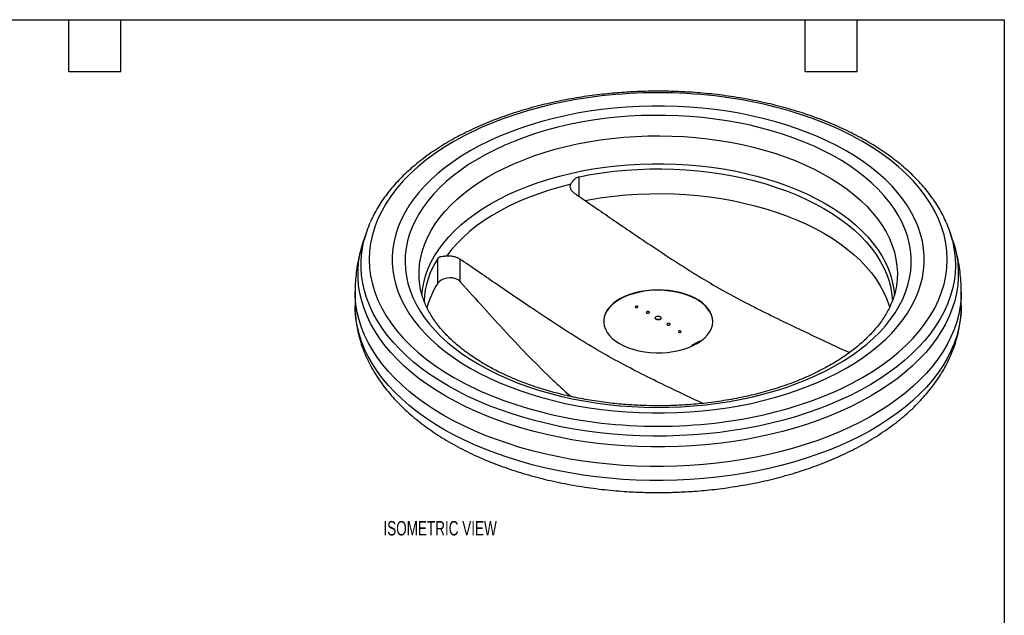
# Model space of a CAD drawing. Header units: millimetres. Extents: x 14 to 614, y 14 to 471.
# Tile 3 of 3: x 290 to 614, y 275 to 471. Entities that reach past the tile are written whole.
import ezdxf

# ---------------------------------------------------------------- set-up
doc = ezdxf.new("R2010")
doc.units = ezdxf.units.MM
doc.header["$LTSCALE"] = 2.25
doc.layers.add('TEXT', color=140, linetype='Continuous', lineweight=25)
doc.styles.add('SLDTEXTSTYLE0', font='TXT', dxfattribs={"width": 0.7})

msp = doc.modelspace()

# ---------------------------------------------------------------- linework, layer by layer
for p, q in [((474.115372, 413.129798), (474.115372, 419.621689)), ((403.888685, 401.348239), (402.915918, 398.437534)), ((597.420857, 398.437534), (596.44809, 401.348239)), ((427.42009, 384.496419), (427.42009, 392.665077)), ((434.747003, 392.484016), (434.747003, 385.105364)), ((400.168388, 381.688438), (400.168388, 377.077381)), ((600.168388, 377.077381), (600.168388, 381.688438)), ((499.168388, 373.057278), (499.168388, 372.964191)), ((501.168388, 372.964191), (501.168388, 373.057278)), ((511.320904, 364.055949), (511.5657, 363.869184)), ((513.897003, 365.217897), (513.654357, 365.403022)), ((513.654357, 365.023663), (513.654357, 365.403022))]:
    msp.add_line(p, q)
at = {"flags": 128}
for points in [[(438.100126, 356.488231), (441.123755, 354.823896), (444.281139, 353.244501), (447.565126, 351.753623), (450.968276, 350.35464), (454.48288, 349.050721), (458.100977, 347.84482), (461.814369, 346.739668), (465.614646, 345.737769), (469.493198, 344.841392), (473.44124, 344.052568), (477.449827, 343.373085), (481.509879, 342.804481), (485.612198, 342.348044), (489.747492, 342.004809), (493.906393, 341.775552), (498.079479, 341.660794), (502.257297, 341.660794), (506.430383, 341.775552), (510.589283, 342.004809), (514.724577, 342.348044), (518.826896, 342.804481), (522.886948, 343.373085), (526.895535, 344.052568), (530.843577, 344.841392), (534.722129, 345.737769), (538.522406, 346.739668), (542.235799, 347.84482), (545.853895, 349.050721), (549.368499, 350.35464), (552.771649, 351.753623), (556.055636, 353.244501), (559.21302, 354.823896), (562.236649, 356.488231), (565.119674, 358.233735), (567.855563, 360.056454), (570.438119, 361.952259), (572.861491, 363.916856), (575.12019, 365.945794), (577.209099, 368.034476), (579.123486, 370.178172), (580.859014, 372.372025), (582.411752, 374.611066), (583.778183, 376.890222), (584.95521, 379.20433), (585.940168, 381.548148), (586.730825, 383.916367), (587.325391, 386.303621), (587.722518, 388.704503), (587.921306, 391.113574), (587.921306, 393.525377), (587.722518, 395.934449), (587.325391, 398.335331), (586.730825, 400.722585), (585.940168, 403.090804), (584.95521, 405.434622), (583.778183, 407.74873), (582.411752, 410.027885), (580.859014, 412.266926), (579.123486, 414.460779), (577.209099, 416.604475), (575.12019, 418.693158), (572.861491, 420.722096), (570.438119, 422.686692), (567.855563, 424.582498), (565.119674, 426.405217), (562.236649, 428.150721), (559.21302, 429.815055), (556.055636, 431.39445), (552.771649, 432.885328), (549.368499, 434.284311), (545.853895, 435.58823), (542.235799, 436.794132), (538.522406, 437.899284), (534.722129, 438.901183), (530.843577, 439.79756), (526.895535, 440.586383), (522.886948, 441.265867), (518.826896, 441.834471), (514.724577, 442.290907), (510.589283, 442.634143), (506.430383, 442.863399), (502.257297, 442.978157), (498.079479, 442.978157), (493.906393, 442.863399), (489.747492, 442.634143), (485.612198, 442.290907), (481.509879, 441.834471), (477.449827, 441.265867), (473.44124, 440.586383), (469.493198, 439.79756), (465.614646, 438.901183), (461.814369, 437.899284), (458.100977, 436.794132), (454.48288, 435.58823), (450.968276, 434.284311), (447.565126, 432.885328), (444.281139, 431.39445), (441.123755, 429.815055), (438.100126, 428.150721), (435.217101, 426.405217), (432.481212, 424.582498), (429.898656, 422.686692), (427.475284, 420.722096), (425.216585, 418.693158), (423.127676, 416.604475), (421.213289, 414.460779), (419.477761, 412.266926), (417.925023, 410.027885), (416.558592, 407.74873), (415.381565, 405.434622), (414.396607, 403.090804), (413.60595, 400.722585), (413.011384, 398.335331), (412.614258, 395.934449), (412.415469, 393.525377), (412.415469, 391.113574), (412.614258, 388.704503), (413.011384, 386.303621), (413.60595, 383.916367), (414.396607, 381.548148), (415.381565, 379.20433), (416.558592, 376.890222), (417.925023, 374.611066), (419.477761, 372.372025), (421.213289, 370.178172), (423.127676, 368.034476), (425.216585, 365.945794), (427.475284, 363.916856), (429.898656, 361.952259), (432.481212, 360.056454), (435.217101, 358.233735), (438.100126, 356.488231)], [(441.116801, 357.615478), (444.061914, 355.996158), (447.140104, 354.461535), (450.344072, 353.015251), (453.666218, 351.660736), (457.098662, 350.401201), (460.633262, 349.239635), (464.261635, 348.178793), (467.975175, 347.22119), (471.765074, 346.369099), (475.622343, 345.62454), (479.537832, 344.98928), (483.502254, 344.464824), (487.506206, 344.052418), (491.540192, 343.753038), (495.594643, 343.567396), (499.659942, 343.495932), (503.726448, 343.538815), (507.784514, 343.695943), (511.824515, 343.966944), (515.83687, 344.351175), (519.81206, 344.847725), (523.740658, 345.455415), (527.613345, 346.172805), (531.420935, 346.998192), (535.154398, 347.92962), (538.804879, 348.964879), (542.363717, 350.101513), (545.822473, 351.336827), (549.172942, 352.66789), (552.407179, 354.091545), (555.51751, 355.604416), (558.496559, 357.202914), (561.337261, 358.883247), (564.032876, 360.641431), (566.577013, 362.473295), (568.963635, 364.374493), (571.187082, 366.340517), (573.242081, 368.366704), (575.123758, 370.448246), (576.827648, 372.580208), (578.349711, 374.757533), (579.686337, 376.975055), (580.834355, 379.227516), (581.791042, 381.509573), (582.554129, 383.815813), (583.121806, 386.140765), (583.492727, 388.478916), (583.666012, 390.824719), (583.64125, 393.172611), (583.418499, 395.517022), (582.998288, 397.852392), (582.381614, 400.173182), (581.569939, 402.473886), (580.565189, 404.749049), (579.369746, 406.993273), (577.986446, 409.201236), (576.418571, 411.3677), (574.669839, 413.487526), (572.744397, 415.555688), (570.646813, 417.567279), (568.382062, 419.517528), (565.955516, 421.401809), (563.37293, 423.215654), (560.64043, 424.954759), (557.764497, 426.615), (554.751952, 428.192438), (551.609941, 429.683334), (548.345916, 431.084149), (544.96762, 432.391562), (541.483064, 433.602471), (537.900515, 434.714005), (534.22847, 435.723527), (530.475637, 436.628642), (526.65092, 437.427204), (522.763388, 438.117318), (518.822264, 438.697348), (514.836895, 439.165918), (510.816733, 439.521916), (506.771315, 439.764499), (502.710236, 439.89309), (498.643128, 439.907385), (494.579637, 439.80735), (490.529402, 439.593222), (486.50203, 439.265509), (482.507073, 438.824988), (478.554007, 438.272704), (474.652207, 437.609968), (470.81093, 436.83835), (467.039284, 435.959682), (463.346218, 434.976047), (459.740489, 433.889778), (456.230651, 432.703452), (452.825029, 431.419884), (449.531699, 430.042116), (446.358475, 428.573417), (443.312881, 427.017272), (440.402143, 425.37737), (437.633163, 423.657601), (435.01251, 421.862045), (432.546399, 419.99496), (430.240681, 418.060775), (428.100823, 416.064078), (426.131902, 414.009604), (424.338587, 411.902227), (422.725131, 409.746945), (421.295363, 407.548869), (420.052673, 405.313215), (419.000008, 403.045283), (418.139866, 400.750455), (417.474286, 398.434172), (417.004848, 396.101929), (416.732665, 393.759257), (416.658381, 391.411714), (416.782174, 389.064866), (417.103751, 386.724281), (417.622347, 384.395511), (418.336733, 382.084078), (419.245215, 379.795466), (420.345638, 377.535103), (421.635392, 375.308349), (423.111417, 373.120487), (424.770212, 370.976706), (426.607844, 368.88209), (428.619954, 366.841609), (430.801768, 364.860102), (433.148112, 362.942268), (435.653421, 361.092656), (438.311753, 359.315655), (441.116801, 357.615478)], [(421.419939, 384.729955), (421.302029, 386.16981), (421.277111, 388.45917), (421.45148, 390.746361), (421.824694, 393.025605), (422.395811, 395.291145), (423.163389, 397.537259), (424.125488, 399.758271), (425.279678, 401.948572), (426.623043, 404.102629), (428.15219, 406.215001), (429.863256, 408.28035), (431.751919, 410.293461), (433.813408, 412.249248), (436.042516, 414.14277), (438.433611, 415.969245), (440.980653, 417.724058), (443.677209, 419.402776), (446.516467, 421.001159), (449.491253, 422.51517), (452.594055, 423.940983), (455.817034, 425.274997), (459.152048, 426.513843), (462.590672, 427.65439), (466.124222, 428.693758), (469.743769, 429.629321), (473.440173, 430.458716), (477.204093, 431.179848), (481.026024, 431.790895), (484.89631, 432.290313), (488.805174, 432.676841), (492.742743, 432.949503), (496.69907, 433.107609), (500.664161, 433.150761), (504.627999, 433.078849), (508.580572, 432.892055), (512.511895, 432.590851), (516.412037, 432.175997), (520.271146, 431.648543), (524.079474, 431.009819), (527.827401, 430.26144), (531.505458, 429.405296), (535.104356, 428.44355), (538.615002, 427.378631), (542.028528, 426.213229), (545.336313, 424.950288), (548.529999, 423.592999), (551.601519, 422.14479), (554.543115, 420.609319), (557.347356, 418.990465), (560.007157, 417.292318), (562.515801, 415.519167), (564.86695, 413.675492), (567.054664, 411.765948), (569.073418, 409.795361), (570.918112, 407.768709), (572.584086, 405.691109), (574.067131, 403.567812), (575.363502, 401.40418), (576.469924, 399.205679), (577.383601, 396.977863), (578.102226, 394.726359), (578.623983, 392.456854), (578.947555, 390.175082), (579.072124, 387.886807), (578.997375, 385.597809), (578.920046, 384.759455)], [(422.23762, 380.532674), (422.414744, 382.371525), (422.814443, 384.640587), (423.412708, 386.895051), (424.208004, 389.129128), (425.198289, 391.337084), (426.381021, 393.513251), (427.753165, 395.652043), (429.311197, 397.747969), (431.051118, 399.79565), (432.968463, 401.789828), (435.058309, 403.725386), (437.315291, 405.597354), (439.733617, 407.400927), (442.307077, 409.131476), (445.029067, 410.784557), (447.892599, 412.355929), (450.890322, 413.841556), (454.014541, 415.237626), (457.257236, 416.540554), (460.610083, 417.746996), (464.064477, 418.853856), (467.611548, 419.858291), (471.242192, 420.757724), (474.94709, 421.549845), (478.71673, 422.232622), (482.541436, 422.804301), (486.41139, 423.263416), (490.316659, 423.608787), (494.247216, 423.839528), (498.192974, 423.955047), (502.143802, 423.955047), (506.089559, 423.839528), (510.020116, 423.608787), (513.925385, 423.263416), (517.795339, 422.804301), (521.620045, 422.232622), (525.389685, 421.549845), (529.094583, 420.757724), (532.725227, 419.858291), (536.272299, 418.853856), (539.726692, 417.746996), (543.079539, 416.540554), (546.322234, 415.237626), (549.446453, 413.841556), (552.444176, 412.355929), (555.307708, 410.784557), (558.029698, 409.131476), (560.603158, 407.400927), (563.021484, 405.597354), (565.278466, 403.725386), (567.368312, 401.789828), (569.285657, 399.79565), (571.025578, 397.747969), (572.583611, 395.652043), (573.955754, 393.513251), (575.138486, 391.337084), (576.128771, 389.129128), (576.924067, 386.895051), (577.522332, 384.640587), (577.922031, 382.371525), (578.106204, 380.412142)], [(474.115372, 419.621689), (477.882329, 420.338064), (481.707995, 420.941917), (485.582292, 421.431659), (489.495013, 421.805999), (493.435853, 422.06395), (497.394427, 422.204834), (501.36031, 422.22828), (505.323052, 422.134225), (509.272216, 421.922917), (513.197397, 421.594913), (517.088254, 421.151078), (520.93454, 420.592579), (524.726119, 419.920889), (528.453006, 419.137777), (532.10538, 418.245306), (535.673622, 417.245827), (539.148331, 416.141973), (542.520353, 414.936652), (545.780805, 413.63304), (548.921099, 412.234569), (551.932961, 410.744925), (554.808457, 409.168032), (557.540012, 407.508043), (560.120431, 405.769332), (562.542915, 403.956479), (564.801084, 402.07426), (566.888987, 400.127633), (568.801125, 398.121727), (570.532461, 396.061825), (572.078434, 393.953354), (573.434971, 391.801868), (574.598498, 389.613036), (575.56595, 387.392622), (576.33478, 385.146478), (576.902961, 382.880519), (577.268996, 380.600716), (577.426573, 378.490367)], [(471.333282, 417.150484), (467.715137, 416.222255), (464.186279, 415.185784), (460.756417, 414.04392), (457.434987, 412.799807), (454.231127, 411.456866), (451.153653, 410.018793), (448.21103, 408.489543), (445.411355, 406.873325), (442.762331, 405.174586), (440.271245, 403.397997), (437.944951, 401.548449), (435.78985, 399.631028), (433.81187, 397.651011), (432.016454, 395.613844), (430.40854, 393.525134)], [(476.036256, 411.833791), (477.882329, 412.169406), (481.707995, 412.773259), (485.582292, 413.263001), (489.495013, 413.637341), (493.435853, 413.895292), (497.394427, 414.036176), (501.36031, 414.059622), (505.323052, 413.965567), (509.272216, 413.754259), (513.197397, 413.426255), (517.088254, 412.98242), (520.93454, 412.423921), (524.726119, 411.752231), (528.453006, 410.969119), (532.10538, 410.076648), (535.673622, 409.077169), (539.148331, 407.973315), (542.520353, 406.767994), (545.780805, 405.464382), (548.921099, 404.065911), (551.932961, 402.576267), (554.808457, 400.999374), (557.540012, 399.339385), (560.120431, 397.600674), (562.542915, 395.787821), (564.801084, 393.905602), (566.888987, 391.958975), (568.801125, 389.953069), (570.532461, 387.893167), (572.078434, 385.784696), (573.434971, 383.63321), (574.598498, 381.444377), (575.56595, 379.223964), (576.33478, 376.97782), (576.503992, 376.382578)], [(430.132344, 347.174908), (427.06071, 349.029546), (424.136306, 350.961873), (421.36502, 352.967995), (418.752433, 355.043874), (416.303808, 357.185328), (414.024074, 359.388045), (411.917824, 361.647589), (409.989298, 363.959409), (408.242382, 366.31885), (406.680592, 368.721161), (405.307074, 371.161502), (404.124594, 373.634961), (403.135533, 376.136555), (402.341884, 378.661246), (401.745244, 381.203951), (401.346816, 383.759548), (401.147401, 386.322892), (401.147401, 388.888819), (401.346816, 391.452162), (401.745244, 394.007759), (402.341884, 396.550464), (402.915918, 398.437534)], [(430.832878, 350.598366), (427.770612, 352.447946), (424.856251, 354.37552), (422.095748, 356.377149), (419.494743, 358.448744), (417.05855, 360.586073), (414.792145, 362.78477), (412.70016, 365.040343), (410.786866, 367.348183), (409.056174, 369.703577), (407.511619, 372.101711), (406.156357, 374.537688), (404.993155, 377.00653), (404.024392, 379.503193), (403.252045, 382.022577), (402.677692, 384.559535), (402.302507, 387.108885), (402.127257, 389.665417), (402.152299, 392.22391), (402.377583, 394.779136), (402.802647, 397.325875), (403.144928, 398.814944)], [(597.420857, 398.437534), (597.994891, 396.550464), (598.591531, 394.007759), (598.989959, 391.452162), (599.189374, 388.888819), (599.189374, 386.322892), (598.989959, 383.759548), (598.591531, 381.203951), (597.994891, 378.661246), (597.201242, 376.136555), (596.212181, 373.634961), (595.029701, 371.161502), (593.656183, 368.721161), (592.094393, 366.31885), (590.347477, 363.959409), (588.418951, 361.647589), (586.312701, 359.388045), (584.032968, 357.185328), (581.584342, 355.043874), (578.971755, 352.967995), (576.20047, 350.961873), (573.276065, 349.029546), (570.204431, 347.174908), (566.991755, 345.401691), (563.644504, 343.713468), (560.169422, 342.113639), (556.573505, 340.605425), (552.863996, 339.191864), (549.048365, 337.875802), (545.134296, 336.659889), (541.129671, 335.546575), (537.042557, 334.538102), (532.881182, 333.636499), (528.653928, 332.843584), (524.369309, 332.160953), (520.035951, 331.589981), (515.662584, 331.131817), (511.258012, 330.787384), (506.831108, 330.557376), (502.390786, 330.442256), (497.945989, 330.442256), (493.505667, 330.557376), (489.078763, 330.787384), (484.674192, 331.131817), (480.300824, 331.589981), (475.967466, 332.160953), (471.682847, 332.843584), (467.455593, 333.636499), (463.294218, 334.538102), (459.207104, 335.546575), (455.202479, 336.659889), (451.288411, 337.875802), (447.472779, 339.191864), (443.76327, 340.605425), (440.167353, 342.113639), (436.692271, 343.713468), (433.345021, 345.401691), (430.132344, 347.174908)], [(597.254034, 398.565555), (597.396739, 397.960624), (597.871629, 395.41682), (598.146917, 392.863227), (598.22204, 390.305061), (598.096845, 387.747548), (597.771588, 385.195914), (597.246933, 382.655371), (596.523953, 380.131109), (595.604123, 377.628285), (594.489324, 375.152013), (593.181833, 372.707351), (591.68432, 370.299294), (589.999845, 367.93276), (588.13185, 365.612585), (586.084151, 363.343509), (583.860931, 361.130168), (581.466731, 358.977082), (578.906444, 356.888651), (576.1853, 354.869141), (573.308857, 352.922679), (570.282992, 351.053239), (567.113888, 349.264643), (563.808017, 347.560543), (560.372135, 345.944421), (556.813259, 344.419579), (553.138661, 342.989131), (549.355849, 341.656001), (545.472549, 340.422911), (541.496695, 339.292381), (537.43641, 338.266721), (533.299988, 337.348025), (529.09588, 336.538171), (524.832675, 335.838813), (520.519083, 335.25138), (516.163915, 334.777072), (511.776069, 334.416858), (507.36451, 334.171473), (502.938249, 334.04142), (498.506329, 334.026963), (494.077805, 334.128133), (489.661724, 334.344723), (485.267107, 334.676289), (480.902933, 335.122156), (476.578117, 335.681411), (472.301494, 336.352913), (468.081802, 337.135289), (463.927661, 338.026942), (459.847557, 339.026049), (455.849827, 340.13057), (451.942637, 341.338248), (448.13397, 342.646615), (444.431606, 344.053), (440.843109, 345.554528), (437.37581, 347.148132), (434.036792, 348.830557), (430.832878, 350.598366)], [(429.457709, 340.868033), (426.377966, 342.726976), (423.444727, 344.663273), (420.663815, 346.673081), (418.040753, 348.752408), (415.580747, 350.897127), (413.288682, 353.102979), (411.169109, 355.365585), (409.226236, 357.680452), (407.463919, 360.042985), (405.885659, 362.448493), (404.494589, 364.8922), (403.29347, 367.369255), (402.284687, 369.874739), (401.470244, 372.403678), (400.851756, 374.951051), (400.430452, 377.5118), (400.207169, 380.080842), (400.168388, 381.691099)], [(600.168387, 381.693417), (600.092381, 379.438083), (599.819535, 376.870637), (599.348842, 374.312756), (598.681235, 371.769518), (597.81804, 369.245974), (596.76097, 366.747133), (595.512125, 364.277957), (594.073984, 361.843347), (592.449401, 359.448138), (590.641604, 357.097085), (588.65418, 354.794856), (586.491076, 352.546022), (584.156586, 350.355047), (581.655345, 348.226282), (578.99232, 346.163953), (576.172797, 344.172155), (573.202374, 342.254841), (570.086949, 340.41582), (566.832707, 338.658741), (563.446109, 336.987094), (559.93388, 335.404197), (556.302991, 333.913193), (552.560652, 332.517043), (548.714294, 331.218517), (544.771552, 330.020196), (540.740254, 328.924456), (536.628405, 327.933475), (532.444168, 327.049219), (528.19585, 326.273444), (523.891886, 325.607691), (519.540822, 325.053281), (515.151295, 324.611314), (510.732021, 324.282669), (506.291774, 324.067998), (501.83937, 323.967727), (497.383648, 323.982055), (492.933455, 324.110954), (488.497626, 324.354167), (484.084968, 324.711213), (479.704243, 325.181381), (475.364147, 325.763739), (471.073298, 326.45713), (466.840214, 327.260178), (462.6733, 328.171288), (458.580829, 329.188651), (454.570927, 330.310248), (450.651554, 331.533852), (446.830492, 332.857033), (443.115328, 334.277164), (439.513437, 335.791426), (436.031971, 337.396812), (432.677842, 339.090135), (429.457709, 340.868033)], [(518.168032, 371.840632), (518.152091, 372.217375), (517.972352, 373.304725), (517.595886, 374.375175), (517.026853, 375.416898), (516.271542, 376.418382), (515.338298, 377.368563), (514.237432, 378.256941), (512.98111, 379.073699), (511.583213, 379.809814), (510.059186, 380.45715), (508.42587, 381.008556), (506.701313, 381.457938), (504.90457, 381.800331), (503.055494, 382.031953), (501.174516, 382.150242), (499.282421, 382.153893), (497.400116, 382.042865), (495.548399, 381.818385), (493.747731, 381.482933), (492.018009, 381.040216), (490.378344, 380.495126), (488.846856, 379.853685), (487.440466, 379.122982), (486.174713, 378.31109), (485.063585, 377.426981), (484.119359, 376.480423), (483.352467, 375.481875), (482.771385, 374.442371), (482.382532, 373.373398), (482.190205, 372.286766), (482.168743, 371.840632)], [(487.440466, 364.558282), (488.865467, 363.818899), (490.418535, 363.171145), (492.082073, 362.622359), (493.837232, 362.178761), (495.664125, 361.845375), (497.542054, 361.62598), (499.44974, 361.523062), (501.365568, 361.537785), (503.267832, 361.669984), (505.134978, 361.918161), (506.945851, 362.279503), (508.679932, 362.749917), (510.317574, 363.324073), (511.840222, 363.995465), (513.230623, 364.756485), (514.473024, 365.598512), (515.553347, 366.512005), (516.459353, 367.486614), (517.180776, 368.511295), (517.709441, 369.574439), (518.03936, 370.664001), (518.166793, 371.767634), (518.090297, 372.872834), (517.810738, 373.96708), (517.331285, 375.037971), (516.657369, 376.073376), (515.796627, 377.061563), (514.75881, 377.991334), (513.555678, 378.852155), (512.200863, 379.634274), (510.709714, 380.328827), (509.099129, 380.927946), (507.387354, 381.424842), (505.593786, 381.813885), (503.738746, 382.090668), (501.843252, 382.252053), (499.928782, 382.296214), (498.017026, 382.222648), (496.129646, 382.03219), (494.288026, 381.726998), (492.513034, 381.31053), (490.824779, 380.787504), (489.242392, 380.163846), (487.7838, 379.446623), (486.465531, 378.643962), (485.30252, 377.764956), (484.307946, 376.819565), (483.493077, 375.818502), (482.867145, 374.773107), (482.437244, 373.695227), (482.208244, 372.597073), (482.182739, 371.491089), (482.361019, 370.389805), (482.741064, 369.3057), (483.318567, 368.251057), (484.086985, 367.237825), (485.037612, 366.277485), (486.159677, 365.380918), (487.440466, 364.558282)], [(429.457709, 336.256975), (426.377966, 338.115918), (423.444727, 340.052216), (420.663815, 342.062023), (418.040753, 344.14135), (415.580747, 346.286069), (413.288682, 348.491921), (411.169109, 350.754527), (409.226236, 353.069394), (407.463919, 355.431927), (405.885659, 357.837435), (404.494589, 360.281143), (403.29347, 362.758197), (402.284687, 365.263681), (401.470244, 367.79262), (400.851756, 370.339993), (400.430452, 372.900743), (400.207169, 375.469785), (400.168388, 377.077381)], [(600.168388, 377.077381), (600.092381, 374.827025), (599.819535, 372.259579), (599.348842, 369.701698), (598.681235, 367.15846), (597.81804, 364.634916), (596.76097, 362.136075), (595.512125, 359.666899), (594.073984, 357.232289), (592.449401, 354.83708), (590.641604, 352.486028), (588.65418, 350.183799), (586.491076, 347.934964), (584.156586, 345.74399), (581.655345, 343.615225), (578.99232, 341.552895), (576.172797, 339.561097), (573.202374, 337.643784), (570.086949, 335.804762), (566.832707, 334.047683), (563.446109, 332.376036), (559.93388, 330.793139), (556.302991, 329.302135), (552.560652, 327.905985), (548.714294, 326.60746), (544.771552, 325.409138), (540.740254, 324.313399), (536.628405, 323.322417), (532.444168, 322.438161), (528.19585, 321.662387), (523.891886, 320.996633), (519.540822, 320.442223), (515.151295, 320.000257), (510.732021, 319.671612), (506.291774, 319.456941), (501.83937, 319.356669), (497.383648, 319.370997), (492.933455, 319.499896), (488.497626, 319.74311), (484.084968, 320.100155), (479.704243, 320.570323), (475.364147, 321.152681), (471.073298, 321.846072), (466.840214, 322.64912), (462.6733, 323.56023), (458.580829, 324.577594), (454.570927, 325.699191), (450.651554, 326.922794), (446.830492, 328.245975), (443.115328, 329.666106), (439.513437, 331.180368), (436.031971, 332.785754), (432.677842, 334.479077), (429.457709, 336.256975)], [(500.875494, 373.465482), (501.092267, 373.278196), (501.168388, 373.057278), (501.092267, 372.83636), (500.875494, 372.649074), (500.551071, 372.523934), (500.168388, 372.47999), (499.785704, 372.523934), (499.461281, 372.649074), (499.244508, 372.83636), (499.168388, 373.057278), (499.244508, 373.278196), (499.461281, 373.465482), (499.785704, 373.590622), (500.168388, 373.634566), (500.551071, 373.590622), (500.875494, 373.465482)], [(501.168388, 372.964191), (501.092267, 372.743273), (500.875494, 372.555987), (500.551071, 372.430847), (500.168388, 372.386904), (499.785704, 372.430847), (499.461281, 372.555987), (499.244508, 372.743273), (499.168388, 372.964191)]]:
    msp.add_lwpolyline(points, dxfattribs=at)
for centre, radius, start, end in [((438.433766, 389.832418), 36.414117, 156.14105827, 165.71903906), ((561.858774, 389.817494), 36.460294, 13.88264053, 23.54632983), ((451.650727, 377.149121), 28.772707, 147.36675425, 177.18873738), ((453.323565, 368.194331), 30.60634, 147.81615862, 164.51612139), ((431.503509, 380.662284), 5.60133, 75.42110702, 136.803362), ((504.275247, 378.955293), 16.481254, 295.30870581, 304.68591766)]:
    msp.add_arc(centre, radius, start, end)
for points, knots in [([(432.745314, 353.396964), (414.864109, 363.719564), (404.817762, 377.721115), (404.817762, 406.917836), (414.864109, 420.919388), (450.626519, 441.564588), (474.880545, 447.36422), (525.45623, 447.36422), (549.710256, 441.564588), (585.472666, 420.919388), (595.519013, 406.917836), (595.519013, 377.721115), (585.472666, 363.719564), (549.710256, 343.074364), (525.45623, 337.274731), (474.880545, 337.274731), (450.626519, 343.074364), (432.745314, 353.396964)], [0, 0, 0, 0, 0.125, 0.125, 0.25, 0.25, 0.375, 0.375, 0.5, 0.5, 0.625, 0.625, 0.75, 0.75, 0.875, 0.875, 1, 1, 1, 1]), ([(500.168388, 447.877906), (498.718123, 447.867685), (496.687709, 447.853375), (493.697923, 447.758065), (491.16197, 447.644747), (488.145006, 447.455534), (484.988203, 447.198586), (481.697185, 446.864723), (478.321778, 446.451369), (474.892244, 445.956175), (471.432917, 445.377828), (467.963179, 444.715642), (464.499045, 443.969445), (461.0541, 443.139464), (457.640141, 442.226259), (454.267607, 441.230666), (450.945877, 440.153754), (447.683489, 438.996795), (444.488281, 437.761233), (441.367513, 436.448662), (438.327942, 435.060807), (435.375889, 433.599506), (432.517291, 432.066692), (429.75774, 430.464385), (427.102519, 428.794672), (424.55666, 427.059725), (422.124955, 425.26178), (419.811969, 423.403135), (417.622046, 421.486122), (415.559334, 419.513123), (413.627856, 417.486558), (411.831354, 415.408926), (410.173941, 413.282677), (408.657742, 411.110677), (407.291773, 408.894462), (406.125195, 406.762095), (405.490442, 405.353998), (405.20061, 404.711051)], [0, 0, 0, 0, 0.0338115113, 0.0473371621, 0.069808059, 0.0931069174, 0.1180755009, 0.144112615, 0.1709762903, 0.1984733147, 0.2264664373, 0.2548541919, 0.2835602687, 0.3125262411, 0.3417066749, 0.3710657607, 0.4005749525, 0.4302112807, 0.459956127, 0.48979432, 0.5197134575, 0.5497033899, 0.5797558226, 0.6098640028, 0.6400224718, 0.6702268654, 0.7004727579, 0.7307570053, 0.7610773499, 0.791432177, 0.8218205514, 0.8522423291, 0.8826983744, 0.9131909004, 0.9437239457, 0.9743039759, 1, 1, 1, 1]), ([(595.209924, 404.525255), (595.123889, 404.736563), (594.693013, 405.794826), (593.770424, 407.585168), (592.454025, 409.893898), (591.018025, 412.087235), (589.436036, 414.243868), (587.706521, 416.359014), (585.833877, 418.429131), (583.821284, 420.450566), (581.672582, 422.419926), (579.391724, 424.333983), (576.982887, 426.189692), (574.450418, 427.984176), (571.798856, 429.714694), (569.032903, 431.378657), (566.157409, 432.973616), (563.177339, 434.497273), (560.097817, 435.947448), (556.924141, 437.322071), (553.6618, 438.619182), (550.316494, 439.83693), (546.894174, 440.973573), (543.401092, 442.027479), (539.843897, 442.997127), (536.229783, 443.881106), (532.566772, 444.678116), (528.86424, 445.386955), (525.134012, 446.006497), (521.392889, 446.53563), (517.669416, 446.973045), (514.026984, 447.316494), (510.629054, 447.561893), (507.672378, 447.717396), (504.971258, 447.815279), (502.54154, 447.868842), (500.897789, 447.87512), (500.168388, 447.877906)], [0, 0, 0, 0, 0.0083609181, 0.0418726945, 0.0722087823, 0.102616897, 0.133086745, 0.1636088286, 0.1941731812, 0.2247700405, 0.2553903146, 0.2860258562, 0.3166695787, 0.3473154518, 0.3779584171, 0.4085931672, 0.4392162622, 0.4698249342, 0.5004166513, 0.5309889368, 0.5615391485, 0.5920642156, 0.6225602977, 0.653022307, 0.683443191, 0.7138127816, 0.7441158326, 0.7743284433, 0.8044110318, 0.8342931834, 0.8638367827, 0.8927299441, 0.9200912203, 0.9434564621, 0.961767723, 0.9830347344, 1, 1, 1, 1]), ([(471.333282, 417.150484), (471.43185, 417.379133), (471.568983, 417.624976), (471.827508, 417.999224), (471.923361, 418.125817), (472.129331, 418.372808), (472.239442, 418.493416), (472.474285, 418.726024), (472.599009, 418.838046), (472.864659, 419.049611), (473.006789, 419.149814), (473.450244, 419.416512), (473.768952, 419.55007), (474.115372, 419.621689)], [0, 0, 0, 0, 0.25, 0.25, 0.375, 0.375, 0.5, 0.5, 0.625, 0.625, 0.75, 0.75, 1, 1, 1, 1]), ([(472.47115, 414.261703), (472.191498, 414.454853), (471.954891, 414.666495), (471.662521, 415.010754), (471.575206, 415.130903), (471.42665, 415.374224), (471.36486, 415.4978), (471.2163, 415.874182), (471.166536, 416.136203), (471.17253, 416.649033), (471.226732, 416.903319), (471.333282, 417.150484)], [0, 0, 0, 0, 0.25, 0.25, 0.375, 0.375, 0.5, 0.5, 0.75, 0.75, 1, 1, 1, 1]), ([(472.47115, 414.261703), (476.357513, 411.579864), (484.130179, 406.216228), (494.506042, 399.158908), (503.598014, 393.093585), (511.406927, 388.077052), (519.199784, 383.378371), (526.965167, 379.111115), (534.69266, 375.161561), (543.705599, 370.772417), (553.234045, 366.250315), (560.186853, 363.019489), (563.278045, 361.583076)], [0, 0, 0, 0, 0.1286384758, 0.2572749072, 0.3431629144, 0.4290530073, 0.5149058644, 0.599869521, 0.6848684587, 0.769865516, 0.8976830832, 1, 1, 1, 1]), ([(402.937168, 398.450458), (402.851812, 398.210577), (402.425468, 397.012396), (401.820478, 394.806214), (401.135189, 391.842911), (400.632062, 388.847882), (400.31131, 385.832043), (400.163303, 383.44271), (400.183562, 382.062139), (400.188983, 381.692713)], [0, 0, 0, 0, 0.0447804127, 0.2236731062, 0.4018792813, 0.5796610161, 0.7572916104, 0.9350538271, 1, 1, 1, 1]), ([(600.147697, 381.696181), (600.148901, 382.336421), (600.152017, 383.994445), (599.954545, 386.670353), (599.578173, 389.718332), (599.008546, 392.75776), (598.300137, 395.680734), (597.693918, 397.561386), (597.406353, 398.453489)], [0, 0, 0, 0, 0.11255643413, 0.29148609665, 0.47134836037, 0.65245859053, 0.83514094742, 1, 1, 1, 1]), ([(427.42009, 392.665077), (427.543849, 392.864572), (427.705455, 393.00865), (428.00087, 393.16842), (428.107528, 393.211902), (428.332981, 393.284136), (428.452375, 393.313198), (428.831628, 393.38677), (429.115692, 393.417966), (429.573208, 393.457878), (429.73141, 393.47006), (430.060719, 393.4957), (430.232689, 393.509211), (430.40854, 393.525134)], [0, 0, 0, 0, 0.25, 0.25, 0.375, 0.375, 0.5, 0.5, 0.75, 0.75, 0.875, 0.875, 1, 1, 1, 1]), ([(430.40854, 393.525134), (430.789951, 393.559669), (431.176559, 393.561819), (431.763997, 393.517926), (431.962408, 393.495065), (432.351483, 393.434297), (432.542965, 393.396439), (433.108412, 393.260839), (433.477926, 393.138983), (434.154672, 392.847764), (434.467364, 392.677158), (434.747003, 392.484016)], [0, 0, 0, 0, 0.25, 0.25, 0.375, 0.375, 0.5, 0.5, 0.75, 0.75, 1, 1, 1, 1]), ([(514.848832, 344.808208), (511.411976, 346.431716), (505.378647, 349.281751), (496.738676, 353.49909), (488.929871, 357.49712), (481.136986, 361.796265), (473.371608, 366.494602), (465.644122, 371.467151), (456.631144, 377.483667), (446.331811, 384.489764), (438.608625, 389.819252), (434.747003, 392.484016)], [0, 0, 0, 0, 0.12890903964, 0.22629717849, 0.32368768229, 0.42103596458, 0.51737598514, 0.61375601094, 0.71013390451, 0.85506583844, 1, 1, 1, 1]), ([(500.168388, 344.030507), (498.876234, 344.040195), (497.063576, 344.053785), (494.391663, 344.144483), (492.118904, 344.252807), (489.417026, 344.433789), (486.592518, 344.679595), (483.65231, 344.998815), (480.64281, 345.39362), (477.592827, 345.865868), (474.525804, 346.416328), (471.460688, 347.045069), (468.41334, 347.75158), (465.397369, 348.534865), (462.424699, 349.393521), (459.505941, 350.325783), (456.650647, 351.329574), (453.867491, 352.402536), (451.164383, 353.542061), (448.548556, 354.745321), (446.026618, 356.009296), (443.604595, 357.33081), (441.28795, 358.706559), (439.081604, 360.133157), (436.989965, 361.607166), (435.016988, 363.125106), (433.166123, 364.683557), (431.440318, 366.279239), (429.842006, 367.909154), (428.373214, 369.570658), (427.035639, 371.261584), (425.830742, 372.980386), (424.76, 374.726281), (423.824816, 376.499383), (423.028073, 378.300763), (422.369734, 380.132459), (421.86559, 381.996992), (421.551144, 383.535681), (421.466129, 384.452637), (421.439735, 384.737317)], [0, 0, 0, 0, 0.0319487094, 0.0448182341, 0.0661839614, 0.0883435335, 0.1120905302, 0.1368468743, 0.1623777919, 0.188495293, 0.2150650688, 0.2419871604, 0.2691858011, 0.2966024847, 0.3241913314, 0.3519159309, 0.3797471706, 0.4076617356, 0.4356410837, 0.4636707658, 0.4917400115, 0.5198415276, 0.5479714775, 0.576129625, 0.6043196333, 0.6325488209, 0.6608269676, 0.6891716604, 0.7176067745, 0.7461635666, 0.7748817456, 0.8038105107, 0.8330093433, 0.8625481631, 0.8925061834, 0.9229683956, 0.954018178, 0.9857244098, 1, 1, 1, 1]), ([(434.747003, 385.105364), (434.501402, 385.354644), (434.225889, 385.566086), (433.761177, 385.817518), (433.598014, 385.889742), (433.263604, 386.006461), (433.091213, 386.051629), (432.913436, 386.083262)], [0, 0, 0, 0, 0.5, 0.5, 0.75, 0.75, 1, 1, 1, 1]), ([(435.054062, 384.778373), (437.549856, 381.988932), (442.542675, 376.408675), (450.07724, 368.130035), (457.71186, 360.06511), (464.033634, 353.791294), (468.655333, 349.473253), (470.684789, 347.760969), (471.535679, 347.043059)], [0, 0, 0, 0, 0.2103317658, 0.4207672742, 0.6310028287, 0.8410617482, 0.933361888, 1, 1, 1, 1]), ([(578.913429, 384.762929), (578.909555, 384.70596), (578.859542, 383.970533), (578.590961, 382.550943), (578.106642, 380.574827), (577.454091, 378.672165), (576.682159, 376.855591), (575.76547, 375.061092), (574.707338, 373.289461), (573.508804, 371.541812), (572.171255, 369.819787), (570.695999, 368.125569), (569.084592, 366.461825), (567.338902, 364.831613), (565.461186, 363.238285), (563.454131, 361.685391), (561.320945, 360.176649), (559.065286, 358.715802), (556.691244, 357.306556), (554.203223, 355.952487), (551.606019, 354.657073), (548.904828, 353.42367), (546.105235, 352.255487), (543.213215, 351.155568), (540.23515, 350.126775), (537.177872, 349.171783), (534.048742, 348.293068), (530.855822, 347.492906), (527.608184, 346.773378), (524.316555, 346.13638), (520.994729, 345.583655), (517.663037, 345.116915), (514.358607, 344.738125), (511.177102, 344.45138), (508.330333, 344.25914), (505.829327, 344.138896), (503.182234, 344.050984), (501.306301, 344.038238), (500.168388, 344.030507)], [0, 0, 0, 0, 0.00285614, 0.0368712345, 0.0710689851, 0.1016495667, 0.1318597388, 0.1617374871, 0.1913340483, 0.2207023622, 0.2498918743, 0.2789460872, 0.307901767, 0.3367890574, 0.3656320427, 0.3944494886, 0.4232556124, 0.4520576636, 0.4808632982, 0.5096779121, 0.5385044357, 0.5673437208, 0.596194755, 0.6250547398, 0.6539190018, 0.6827806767, 0.7116300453, 0.7404532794, 0.7692301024, 0.7979292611, 0.8264991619, 0.8548465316, 0.8827807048, 0.90983602, 0.9344698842, 0.9536348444, 0.9718755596, 1, 1, 1, 1]), ([(400.171772, 377.173884), (400.170606, 377.139961), (400.139027, 376.221301), (400.241308, 374.409951), (400.495041, 371.742839), (400.953144, 369.069342), (401.592344, 366.394091), (402.423218, 363.72123), (403.447224, 361.055497), (404.668153, 358.402156), (406.088699, 355.767168), (407.654125, 353.248776), (409.339577, 350.852957), (411.119531, 348.584286), (413.048632, 346.365224), (415.122896, 344.200498), (417.337856, 342.094508), (419.688634, 340.051302), (422.170048, 338.07454), (424.776714, 336.167491), (427.503124, 334.333049), (430.343595, 332.573834), (433.292401, 330.892156), (436.343805, 329.290041), (439.492186, 327.769237), (442.731904, 326.331317), (446.057247, 324.977725), (449.462391, 323.709793), (452.941353, 322.52876), (456.487918, 321.435775), (460.095535, 320.43191), (463.757151, 319.518163), (467.464921, 318.695461), (471.209663, 317.964671), (474.979748, 317.32663), (478.758539, 316.782201), (482.517546, 316.332496), (486.193072, 315.979636), (489.620581, 315.727649), (492.602569, 315.568008), (495.327109, 315.46752), (497.776943, 315.412581), (499.433939, 315.406147), (500.168388, 315.403295)], [0, 0, 0, 0, 0.0009741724, 0.0263813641, 0.0519698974, 0.0777813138, 0.1038631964, 0.1302595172, 0.1570083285, 0.1841394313, 0.2116722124, 0.2396139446, 0.2650175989, 0.2905849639, 0.316294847, 0.3421250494, 0.3680522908, 0.3940536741, 0.4201078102, 0.4461955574, 0.4723003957, 0.4984085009, 0.5245057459, 0.5505832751, 0.5766347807, 0.6026552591, 0.6286406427, 0.6545873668, 0.6804918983, 0.7063501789, 0.7321568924, 0.757904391, 0.783580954, 0.8091676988, 0.8346325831, 0.859917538, 0.8849072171, 0.9093391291, 0.932468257, 0.9522145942, 0.9676963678, 0.985681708, 1, 1, 1, 1]), ([(492.741666, 376.524811), (492.660787, 376.564376), (492.615965, 376.622468), (492.620111, 376.743476), (492.66909, 376.805747), (492.836385, 376.899517), (492.951667, 376.929282), (493.181392, 376.939556), (493.295556, 376.919681), (493.455283, 376.841481), (493.501003, 376.783701), (493.496879, 376.661367), (493.447091, 376.599283), (493.281702, 376.506499), (493.165851, 376.476245), (492.935979, 376.465842), (492.822545, 376.485246), (492.741666, 376.524811)], [0, 0, 0, 0, 0.125, 0.125, 0.25, 0.25, 0.375, 0.375, 0.5, 0.5, 0.625, 0.625, 0.75, 0.75, 0.875, 0.875, 1, 1, 1, 1]), ([(500.168388, 315.403295), (501.614963, 315.413566), (503.645761, 315.427985), (506.642193, 315.524336), (509.195721, 315.63968), (512.234722, 315.832647), (515.416836, 316.095168), (518.736142, 316.436754), (522.142408, 316.860194), (525.605261, 317.368069), (529.100367, 317.961928), (532.608423, 318.642716), (536.113549, 319.410896), (539.602314, 320.266559), (543.063089, 321.209504), (546.485595, 322.239293), (549.860591, 323.355293), (553.179653, 324.556712), (556.435003, 325.842622), (559.619388, 327.211979), (562.725981, 328.663635), (565.748301, 330.196346), (568.680144, 331.808773), (571.51553, 333.499474), (574.248553, 335.266825), (576.873414, 337.109023), (579.384416, 339.024059), (581.776036, 341.009754), (584.04287, 343.063694), (586.179634, 345.183186), (588.181213, 347.365245), (590.042705, 349.606596), (591.75949, 351.90369), (593.327285, 354.252757), (594.74219, 356.649869), (596.00069, 359.091019), (597.099694, 361.572199), (598.036266, 364.089468), (598.808347, 366.639005), (599.411661, 369.217084), (599.850775, 371.820249), (600.097251, 374.444597), (600.197972, 376.235428), (600.166222, 377.147933), (600.165086, 377.180575)], [0, 0, 0, 0, 0.0281970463, 0.039584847, 0.0584913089, 0.0781113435, 0.0991495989, 0.1210974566, 0.1437507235, 0.1669467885, 0.1905706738, 0.2145378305, 0.2387850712, 0.2632643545, 0.2879385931, 0.3127787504, 0.3377617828, 0.3628691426, 0.3880856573, 0.4133986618, 0.4387973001, 0.4642719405, 0.4898136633, 0.5154137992, 0.5410635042, 0.566750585, 0.5924634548, 0.6181897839, 0.6439159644, 0.6696272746, 0.695308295, 0.7209436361, 0.7465189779, 0.7720223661, 0.7974456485, 0.8227858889, 0.848046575, 0.8732384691, 0.8983800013, 0.9234971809, 0.9486230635, 0.9737968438, 0.9990626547, 1, 1, 1, 1]), ([(496.446144, 374.616847), (496.33868, 374.66021), (496.267674, 374.728141), (496.234529, 374.87438), (496.272662, 374.952587), (496.438745, 375.074782), (496.564605, 375.117474), (496.831907, 375.14282), (496.972037, 375.125004), (497.18385, 375.039435), (497.255933, 374.971739), (497.289657, 374.824379), (497.251211, 374.746279), (497.085857, 374.624477), (496.959509, 374.58165), (496.693414, 374.556318), (496.553608, 374.573484), (496.446144, 374.616847)], [0, 0, 0, 0, 0.125, 0.125, 0.25, 0.25, 0.375, 0.375, 0.5, 0.5, 0.625, 0.625, 0.75, 0.75, 0.875, 0.875, 1, 1, 1, 1]), ([(503.153256, 370.748741), (503.075155, 370.817692), (503.04449, 370.903625), (503.091063, 371.061573), (503.168459, 371.133418), (503.390103, 371.221627), (503.531435, 371.236967), (503.796682, 371.202492), (503.919271, 371.152469), (504.073367, 371.016519), (504.105262, 370.930604), (504.058423, 370.771324), (503.98054, 370.69977), (503.760013, 370.611872), (503.618153, 370.596313), (503.353904, 370.630453), (503.231357, 370.679789), (503.153256, 370.748741)], [0, 0, 0, 0, 0.125, 0.125, 0.25, 0.25, 0.375, 0.375, 0.5, 0.5, 0.625, 0.625, 0.75, 0.75, 0.875, 0.875, 1, 1, 1, 1]), ([(506.968186, 368.312268), (506.885509, 368.367963), (506.838194, 368.442253), (506.837342, 368.587127), (506.883842, 368.656937), (507.047594, 368.752588), (507.161878, 368.776654), (507.39164, 368.765729), (507.506856, 368.730306), (507.67014, 368.62024), (507.718342, 368.546235), (507.719269, 368.399768), (507.671948, 368.330265), (507.510065, 368.235604), (507.395233, 368.211007), (507.165329, 368.221788), (507.050864, 368.256573), (506.968186, 368.312268)], [0, 0, 0, 0, 0.125, 0.125, 0.25, 0.25, 0.375, 0.375, 0.5, 0.5, 0.625, 0.625, 0.75, 0.75, 0.875, 0.875, 1, 1, 1, 1])]:
    msp.add_open_spline(points, degree=3, knots=knots)
msp.add_open_spline([(434.747003, 385.105364), (434.850967, 384.999843), (434.953326, 384.890858), (435.054062, 384.778373)], degree=3)
at = {"layer": 'TEXT'}
for p, q in [((14.2875, 471.4875), (614.3625, 471.4875)), ((305.7525, 454.3425), (305.7525, 471.4875)), ((322.8975, 454.3425), (322.8975, 471.4875)), ((548.64, 454.3425), (548.64, 471.4875)), ((565.785, 454.3425), (565.785, 471.4875)), ((614.3625, 471.4875), (614.3625, 14.2875)), ((305.7525, 454.3425), (322.8975, 454.3425)), ((548.64, 454.3425), (565.785, 454.3425))]:
    msp.add_line(p, q, dxfattribs=at)

# ---------------------------------------------------------------- texts
at = {"layer": 'TEXT', "insert": (409.522403, 305.987098), "char_height": 4.7625, "attachment_point": 1, "style": 'SLDTEXTSTYLE0'}
msp.add_mtext('ISOMETRIC VIEW', dxfattribs=at)

doc.saveas('drawing.dxf')
